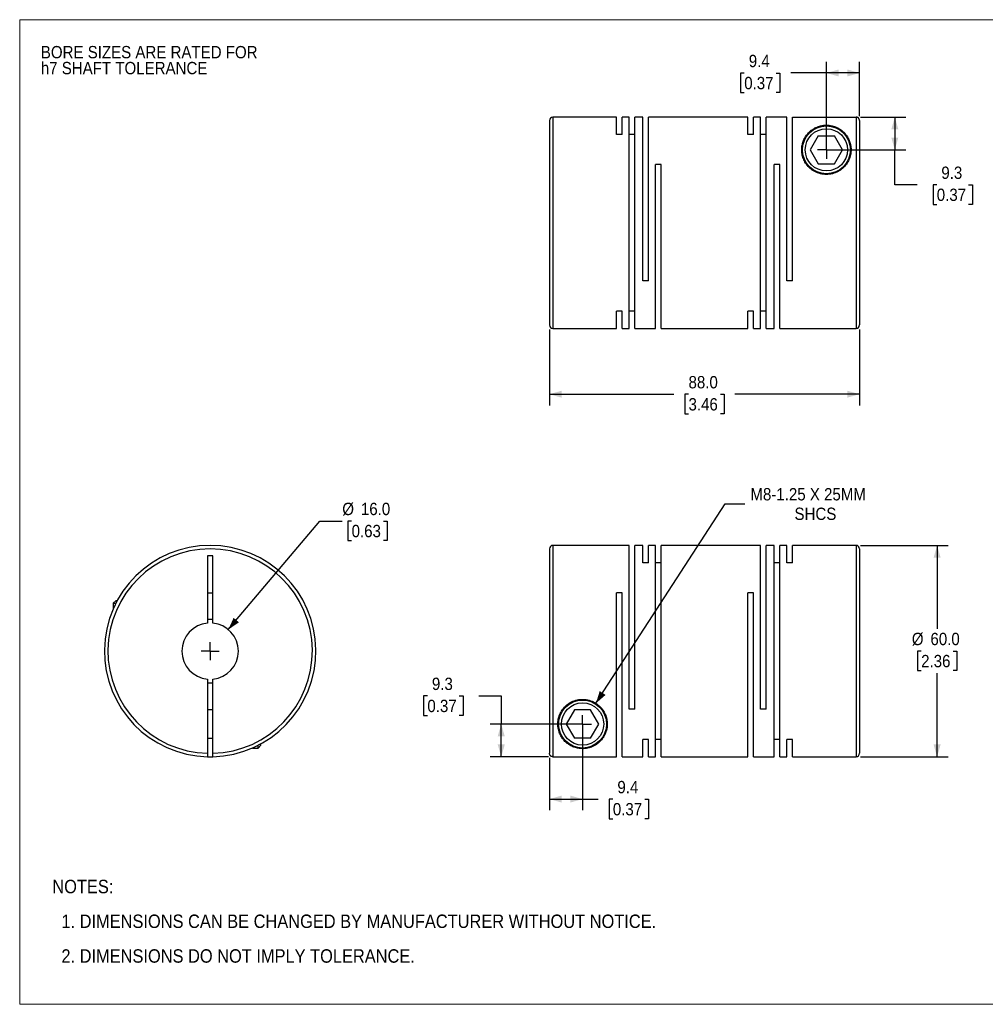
# Model space of a CAD drawing. Header units: millimetres. Extents: x 0 to 432, y 0 to 279.
# Tile 1 of 2: x 0 to 274, y 0 to 279. Entities that reach past the tile are written whole.
import ezdxf

# ---------------------------------------------------------------- set-up
doc = ezdxf.new("R2010")
doc.units = ezdxf.units.MM
doc.linetypes.add('SLD-Solid', pattern=[0])
doc.layers.add('SLD-0', color=7, linetype='SLD-Solid', lineweight=25)
doc.layers.add('TEXT', color=140, linetype='SLD-Solid', lineweight=25)
doc.styles.add('SLDTEXTSTYLE0', font='GOTHIC.TTF', dxfattribs={"width": 0.913})
doc.dimstyles.new('SLDDIMSTYLE0', dxfattribs={"dimtxt": 3.5, "dimasz": 3.5, "dimexe": 0, "dimexo": 0.0625, "dimgap": 0.875, "dimtad": 0, "dimtih": 1, "dimtoh": 1, "dimdec": 1, "dimrnd": 1e-09, "dimzin": 4, "dimdsep": 46, "dimtxsty": 'SLDTEXTSTYLE0', "dimsah": 1, "dimcen": 0, "dimadec": 0, "dimazin": 1, "dimtfac": 1, "dimtdec": 1, "dimtofl": 0, "dimtmove": 0, "dimatfit": 3, "dimfxl": 0, "dimfrac": 2, "dimtolj": 1, "dimtzin": 12, "dimarcsym": 0})
doc.dimstyles.new('SLDDIMSTYLE1', dxfattribs={"dimtxt": 3.5, "dimasz": 3.5, "dimexe": 0, "dimexo": 0.0625, "dimgap": 0.875, "dimtad": 0, "dimtih": 1, "dimtoh": 1, "dimdec": 1, "dimrnd": 1e-09, "dimzin": 12, "dimdsep": 46, "dimtxsty": 'SLDTEXTSTYLE0', "dimsah": 1, "dimcen": 0.09, "dimadec": 0, "dimazin": 3, "dimtfac": 1, "dimtdec": 1, "dimtofl": 0, "dimtmove": 0, "dimatfit": 3, "dimfxl": 0, "dimfrac": 2, "dimtolj": 1, "dimtzin": 12, "dimarcsym": 0})
doc.dimstyles.new('SLDDIMSTYLE2', dxfattribs={"dimtxt": 3.5, "dimasz": 3.5, "dimexe": 0, "dimexo": 0.0625, "dimgap": 0.875, "dimtad": 0, "dimtih": 1, "dimtoh": 1, "dimdec": 1, "dimrnd": 1e-09, "dimzin": 4, "dimdsep": 46, "dimtxsty": 'SLDTEXTSTYLE0', "dimsah": 1, "dimcen": 0.09, "dimadec": 0, "dimazin": 1, "dimtfac": 1, "dimtdec": 1, "dimtofl": 0, "dimtmove": 0, "dimatfit": 3, "dimfxl": 0, "dimfrac": 2, "dimtolj": 1, "dimtzin": 12, "dimarcsym": 0})
doc.dimstyles.new('SLDDIMSTYLE3', dxfattribs={"dimtxt": 3.5, "dimasz": 3.5, "dimexe": 0, "dimexo": 0.0625, "dimgap": 0.875, "dimtad": 0, "dimtih": 1, "dimtoh": 1, "dimdec": 1, "dimrnd": 1e-09, "dimzin": 12, "dimdsep": 46, "dimtxsty": 'SLDTEXTSTYLE0', "dimsah": 1, "dimcen": 0, "dimadec": 0, "dimazin": 3, "dimtfac": 1, "dimtdec": 1, "dimtofl": 0, "dimtmove": 0, "dimatfit": 3, "dimfxl": 0, "dimfrac": 2, "dimtolj": 1, "dimtzin": 12, "dimarcsym": 0})

# ---------------------------------------------------------------- blocks, each defined once
blk = doc.blocks.new('Block2')
at = {"color": 7, "linetype": 'SLD-Solid', "lineweight": 18}
for p, q in [((0, 279.4), (431.8, 279.4)), ((0, 279.4), (0, 0)), ((431.8, 279.4), (431.8, 0)), ((0, 0), (431.8, 0))]:
    blk.add_line(p, q, dxfattribs=at)
blk = doc.blocks.new('SW_NOTE_0_2')
at = {"layer": 'SLD-0', "color": 0, "char_height": 3.5, "attachment_point": 1, "style": 'SLDTEXTSTYLE0'}
for s, insert in [('BORE SIZES ARE RATED FOR ', (0, 4.47)), ('h7 SHAFT TOLERANCE', (0, -0.05))]:
    blk.add_mtext(s, dxfattribs=dict(at, insert=insert))
blk = doc.blocks.new('SW_NOTE_0_3')
at = {"layer": 'TEXT', "color": 0, "char_height": 3.81, "attachment_point": 1, "style": 'SLDTEXTSTYLE0'}
for s, insert in [('NOTES:', (0, 4.87)), ('  1. DIMENSIONS CAN BE CHANGED BY MANUFACTURER WITHOUT NOTICE.', (0, -4.99)), ('  2. DIMENSIONS DO NOT IMPLY TOLERANCE.', (0, -14.84))]:
    blk.add_mtext(s, dxfattribs=dict(at, insert=insert))
blk = doc.blocks.new('_D')
at = {"layer": 'SLD-0'}
for p, q in [((59.2, 106.35), (85.19, 137.13)), ((85.19, 137.13), (91.54, 137.13)), ((94.18, 137.13), (93.12, 137.13)), ((93.12, 137.13), (93.12, 131.58)), ((103.23, 137.13), (104.3, 137.13)), ((104.3, 137.13), (104.3, 131.58)), ((93.12, 131.58), (94.18, 131.58)), ((104.3, 131.58), (103.23, 131.58))]:
    blk.add_line(p, q, dxfattribs=at)
blk.add_solid([(59.2, 106.35), (62.22, 108.38), (60.7, 109.67)], dxfattribs=at)
at = {"layer": 'SLD-0', "char_height": 3.5, "attachment_point": 1, "style": 'SLDTEXTSTYLE0'}
for s, insert in [('%%c', (91.54, 142.32)), ('16.0', (96.82, 142.32)), ('0.63', (94.18, 136.05))]:
    blk.add_mtext(s, dxfattribs=dict(at, insert=insert))
blk = doc.blocks.new('SW_CENTERMARKSYMBOL_0')
at = {"layer": 'SLD-0', "color": 0}
for q in [(-2.54, 0), (0, 2.54), (0, -2.54), (2.54, 0)]:
    blk.add_line((0, 0), q, dxfattribs=at)
blk = doc.blocks.new('_D_1')
at = {"layer": 'SLD-0'}
for p, q in [((159.71, 78.26), (159.71, 55.06)), ((150.31, 69.97), (150.31, 55.06)), ((150.31, 58.24), (159.71, 58.24)), ((159.71, 58.24), (164.17, 58.24)), ((168.31, 58.21), (167.24, 58.21)), ((167.24, 58.21), (167.24, 52.65)), ((177.36, 58.21), (178.43, 58.21)), ((178.43, 58.21), (178.43, 52.65)), ((167.24, 52.65), (168.31, 52.65)), ((178.43, 52.65), (177.36, 52.65))]:
    blk.add_line(p, q, dxfattribs=at)
for points in [[(150.31, 58.24), (153.81, 57.24), (153.81, 59.24)], [(159.71, 58.24), (156.21, 59.24), (156.21, 57.24)]]:
    blk.add_solid(points, dxfattribs=at)
at = {"layer": 'SLD-0', "char_height": 3.5, "attachment_point": 1, "style": 'SLDTEXTSTYLE0'}
for s, insert in [('9.4', (169.6, 63.39)), ('0.37', (168.31, 57.12))]:
    blk.add_mtext(s, dxfattribs=dict(at, insert=insert))
blk = doc.blocks.new('_D_2')
at = {"layer": 'SLD-0'}
for p, q in [((115.68, 87.51), (114.61, 87.51)), ((114.61, 87.51), (114.61, 81.95)), ((124.73, 87.51), (125.8, 87.51)), ((125.8, 87.51), (125.8, 81.95)), ((130.29, 87.53), (136.64, 87.53)), ((136.64, 87.53), (136.64, 79.53)), ((114.61, 81.95), (115.68, 81.95)), ((125.8, 81.95), (124.73, 81.95)), ((158.44, 79.53), (133.46, 79.53)), ((136.64, 70.24), (136.64, 79.53)), ((150.04, 70.24), (133.46, 70.24))]:
    blk.add_line(p, q, dxfattribs=at)
for points in [[(136.64, 79.53), (135.64, 76.03), (137.64, 76.03)], [(136.64, 70.24), (137.64, 73.74), (135.64, 73.74)]]:
    blk.add_solid(points, dxfattribs=at)
at = {"layer": 'SLD-0', "char_height": 3.5, "attachment_point": 1, "style": 'SLDTEXTSTYLE0'}
for s, insert in [('9.3', (116.97, 92.69)), ('0.37', (115.68, 86.42))]:
    blk.add_mtext(s, dxfattribs=dict(at, insert=insert))
blk = doc.blocks.new('_D_3')
at = {"layer": 'SLD-0'}
for p, q in [((238.58, 130.23), (263.49, 130.23)), ((260.32, 130.23), (260.32, 106.5)), ((255.79, 100.23), (254.72, 100.23)), ((254.72, 100.23), (254.72, 94.68)), ((264.84, 100.23), (265.91, 100.23)), ((265.91, 100.23), (265.91, 94.68)), ((254.72, 94.68), (255.79, 94.68)), ((260.32, 70.23), (260.32, 93.97)), ((265.91, 94.68), (264.84, 94.68)), ((238.58, 70.23), (263.49, 70.23))]:
    blk.add_line(p, q, dxfattribs=at)
for points in [[(260.32, 130.23), (259.32, 126.73), (261.32, 126.73)], [(260.32, 70.23), (261.32, 73.73), (259.32, 73.73)]]:
    blk.add_solid(points, dxfattribs=at)
at = {"layer": 'SLD-0', "char_height": 3.5, "attachment_point": 1, "style": 'SLDTEXTSTYLE0'}
for s, insert in [('%%c', (253.15, 105.42)), ('60.0', (258.43, 105.42)), ('2.36', (255.79, 99.15))]:
    blk.add_mtext(s, dxfattribs=dict(at, insert=insert))
blk = doc.blocks.new('_D_4')
at = {"layer": 'SLD-0'}
for p, q in [((163.51, 85.41), (200.2, 142.02)), ((200.2, 142.02), (205.75, 142.02))]:
    blk.add_line(p, q, dxfattribs=at)
blk.add_solid([(163.51, 85.41), (166.25, 87.8), (164.58, 88.89)], dxfattribs=at)
at = {"layer": 'SLD-0', "char_height": 3.5, "attachment_point": 1, "style": 'SLDTEXTSTYLE0'}
for s, insert in [('M8-1.25 X 25MM', (207.34, 146.49)), ('SHCS', (219.85, 140.94))]:
    blk.add_mtext(s, dxfattribs=dict(at, insert=insert))
blk = doc.blocks.new('SW_CENTERMARKSYMBOL_1')
at = {"layer": 'SLD-0', "color": 0}
for q in [(-2.54, 0), (0, 2.54), (0, -2.54), (2.54, 0)]:
    blk.add_line((0, 0), q, dxfattribs=at)
blk = doc.blocks.new('_D_6')
at = {"layer": 'SLD-0'}
for p, q in [((150.31, 191.5), (150.31, 169.95)), ((238.31, 191.5), (238.31, 169.95)), ((150.31, 173.13), (185.64, 173.13)), ((189.78, 173.1), (188.71, 173.1)), ((188.71, 173.1), (188.71, 167.54)), ((198.83, 173.1), (199.9, 173.1)), ((199.9, 173.1), (199.9, 167.54)), ((238.31, 173.13), (202.97, 173.13)), ((188.71, 167.54), (189.78, 167.54)), ((199.9, 167.54), (198.83, 167.54))]:
    blk.add_line(p, q, dxfattribs=at)
for points in [[(150.31, 173.13), (153.81, 172.13), (153.81, 174.13)], [(238.31, 173.13), (234.81, 174.13), (234.81, 172.13)]]:
    blk.add_solid(points, dxfattribs=at)
at = {"layer": 'SLD-0', "char_height": 3.5, "attachment_point": 1, "style": 'SLDTEXTSTYLE0'}
for s, insert in [('88.0', (189.78, 178.28)), ('3.46', (189.78, 172.01))]:
    blk.add_mtext(s, dxfattribs=dict(at, insert=insert))
blk = doc.blocks.new('_D_7')
at = {"layer": 'SLD-0'}
for p, q in [((228.91, 243.74), (228.91, 267.46)), ((238.31, 252.03), (238.31, 267.46)), ((205.59, 264.25), (204.52, 264.25)), ((204.52, 264.25), (204.52, 258.7)), ((214.64, 264.25), (215.71, 264.25)), ((215.71, 264.25), (215.71, 258.7)), ((228.91, 264.28), (218.78, 264.28)), ((238.31, 264.28), (228.91, 264.28)), ((204.52, 258.7), (205.59, 258.7)), ((215.71, 258.7), (214.64, 258.7))]:
    blk.add_line(p, q, dxfattribs=at)
for points in [[(228.91, 264.28), (232.41, 263.28), (232.41, 265.28)], [(238.31, 264.28), (234.81, 265.28), (234.81, 263.28)]]:
    blk.add_solid(points, dxfattribs=at)
at = {"layer": 'SLD-0', "char_height": 3.5, "attachment_point": 1, "style": 'SLDTEXTSTYLE0'}
for s, insert in [('9.4', (206.88, 269.44)), ('0.37', (205.59, 263.17))]:
    blk.add_mtext(s, dxfattribs=dict(at, insert=insert))
blk = doc.blocks.new('_D_8')
at = {"layer": 'SLD-0'}
for p, q in [((238.58, 251.77), (251.49, 251.77)), ((248.32, 251.77), (248.32, 242.47)), ((230.18, 242.47), (251.49, 242.47)), ((248.32, 232.57), (248.32, 242.47)), ((254.67, 232.57), (248.32, 232.57)), ((260.22, 232.54), (259.16, 232.54)), ((259.16, 232.54), (259.16, 226.98)), ((269.27, 232.54), (270.34, 232.54)), ((270.34, 232.54), (270.34, 226.98)), ((259.16, 226.98), (260.22, 226.98)), ((270.34, 226.98), (269.27, 226.98))]:
    blk.add_line(p, q, dxfattribs=at)
for points in [[(248.32, 251.77), (247.32, 248.27), (249.32, 248.27)], [(248.32, 242.47), (249.32, 245.97), (247.32, 245.97)]]:
    blk.add_solid(points, dxfattribs=at)
at = {"layer": 'SLD-0', "char_height": 3.5, "attachment_point": 1, "style": 'SLDTEXTSTYLE0'}
for s, insert in [('9.3', (261.52, 237.72)), ('0.37', (260.22, 231.46))]:
    blk.add_mtext(s, dxfattribs=dict(at, insert=insert))
blk = doc.blocks.new('SW_CENTERMARKSYMBOL_3')
at = {"layer": 'SLD-0', "color": 0}
for q in [(-2.54, 0), (0, 2.54), (0, -2.54), (2.54, 0)]:
    blk.add_line((0, 0), q, dxfattribs=at)

msp = doc.modelspace()

# ---------------------------------------------------------------- linework, layer by layer
for p, q in [((169.31, 251.77), (151.31, 251.77)), ((151.31, 251.77), (151.31, 191.77)), ((169.31, 246.83), (169.31, 251.77)), ((172.91, 251.77), (170.91, 251.77)), ((170.91, 246.83), (170.91, 251.77)), ((172.91, 191.77), (172.91, 251.77)), ((176.81, 251.77), (174.51, 251.77)), ((174.51, 191.77), (174.51, 251.77)), ((176.81, 205.27), (176.81, 251.77)), ((206.61, 251.77), (178.41, 251.77)), ((178.41, 205.27), (178.41, 251.77)), ((206.61, 246.83), (206.61, 251.77)), ((210.21, 251.77), (208.21, 251.77)), ((208.21, 246.83), (208.21, 251.77)), ((210.21, 191.77), (210.21, 251.77)), ((217.71, 251.77), (211.81, 251.77)), ((211.81, 191.77), (211.81, 251.77)), ((217.71, 205.27), (217.71, 251.77)), ((219.31, 205.27), (219.31, 251.77)), ((219.31, 251.77), (237.31, 251.77)), ((237.31, 251.77), (237.31, 191.77)), ((150.31, 250.77), (150.31, 192.77)), ((238.31, 250.76), (238.31, 192.77)), ((170.91, 246.83), (169.31, 246.83)), ((174.51, 246.83), (172.91, 246.83)), ((208.21, 246.83), (206.61, 246.83)), ((211.81, 246.83), (210.21, 246.83)), ((226.6, 246.47), (224.29, 242.47)), ((226.6, 246.47), (231.21, 246.47)), ((233.52, 242.47), (231.21, 246.47)), ((224.29, 242.47), (226.6, 238.47)), ((231.21, 238.47), (233.52, 242.47)), ((182.01, 238.27), (180.41, 238.27)), ((180.41, 191.77), (180.41, 238.27)), ((182.01, 191.77), (182.01, 238.27)), ((215.71, 238.27), (214.11, 238.27)), ((214.11, 191.77), (214.11, 238.27)), ((215.71, 191.77), (215.71, 238.27)), ((226.6, 238.47), (231.21, 238.47)), ((178.41, 205.27), (176.81, 205.27)), ((219.31, 205.27), (217.71, 205.27)), ((170.91, 196.72), (169.31, 196.72)), ((169.31, 191.77), (169.31, 196.72)), ((170.91, 191.77), (170.91, 196.72)), ((174.51, 196.72), (172.91, 196.72)), ((208.21, 196.72), (206.61, 196.72)), ((206.61, 191.77), (206.61, 196.72)), ((208.21, 191.77), (208.21, 196.72)), ((211.81, 196.72), (210.21, 196.72)), ((151.31, 191.77), (169.31, 191.77)), ((170.91, 191.77), (172.91, 191.77)), ((174.51, 191.77), (180.41, 191.77)), ((182.01, 191.77), (206.61, 191.77)), ((208.21, 191.77), (210.21, 191.77)), ((211.81, 191.77), (214.11, 191.77)), ((215.71, 191.77), (237.31, 191.77)), ((150.31, 129.23), (150.31, 71.24)), ((172.91, 130.23), (151.31, 130.23)), ((151.31, 130.23), (151.31, 70.24)), ((172.91, 83.73), (172.91, 130.23)), ((176.81, 130.23), (174.51, 130.23)), ((174.51, 83.73), (174.51, 130.23)), ((176.81, 125.29), (176.81, 130.23)), ((180.41, 130.23), (178.41, 130.23)), ((178.41, 125.29), (178.41, 130.23)), ((180.41, 70.23), (180.41, 130.23)), ((210.21, 130.23), (182.01, 130.23)), ((182.01, 70.23), (182.01, 130.23)), ((210.21, 83.73), (210.21, 130.23)), ((214.11, 130.23), (211.81, 130.23)), ((211.81, 83.73), (211.81, 130.23)), ((214.11, 70.23), (214.11, 130.23)), ((217.71, 130.23), (215.71, 130.23)), ((215.71, 70.23), (215.71, 130.23)), ((217.71, 125.29), (217.71, 130.23)), ((237.31, 130.23), (219.31, 130.23)), ((219.31, 125.29), (219.31, 130.23)), ((237.31, 130.23), (237.31, 70.23)), ((238.31, 129.23), (238.31, 71.23)), ((54.79, 127.23), (53.29, 127.23)), ((53.29, 127.23), (53.29, 108.2)), ((54.79, 108.2), (54.79, 127.23)), ((178.41, 125.29), (176.81, 125.29)), ((182.01, 125.29), (180.41, 125.29)), ((215.71, 125.29), (214.11, 125.29)), ((219.31, 125.29), (217.71, 125.29)), ((27.34, 114.63), (26.54, 113.83)), ((27.34, 114.63), (27.72, 114.63)), ((53.29, 116.73), (54.79, 116.73)), ((170.91, 116.73), (169.31, 116.73)), ((169.31, 70.24), (169.31, 116.73)), ((170.91, 70.23), (170.91, 116.73)), ((208.21, 116.73), (206.61, 116.73)), ((206.61, 70.23), (206.61, 116.73)), ((208.21, 70.23), (208.21, 116.73)), ((26.54, 113.83), (26.54, 112.22)), ((26.54, 113.83), (27.3, 113.83)), ((53.29, 92.27), (53.29, 71.24)), ((54.79, 71.24), (54.79, 92.27)), ((54.79, 83.53), (53.29, 83.53)), ((157.4, 83.53), (155.09, 79.53)), ((162.01, 83.53), (157.4, 83.53)), ((164.32, 79.53), (162.01, 83.53)), ((174.51, 83.73), (172.91, 83.73)), ((211.81, 83.73), (210.21, 83.73)), ((155.09, 79.53), (157.4, 75.53)), ((162.01, 75.53), (164.32, 79.53)), ((53.29, 75.53), (54.79, 75.53)), ((162.01, 75.53), (157.4, 75.53)), ((66.03, 72.73), (67.64, 72.73)), ((67.64, 72.73), (68.44, 73.53)), ((67.64, 72.73), (67.64, 73.49)), ((68.44, 73.53), (68.44, 73.92)), ((178.41, 75.18), (176.81, 75.18)), ((176.81, 70.23), (176.81, 75.18)), ((178.41, 70.23), (178.41, 75.18)), ((182.01, 75.18), (180.41, 75.18)), ((215.71, 75.18), (214.11, 75.18)), ((219.31, 75.18), (217.71, 75.18)), ((217.71, 70.23), (217.71, 75.18)), ((219.31, 70.23), (219.31, 75.18)), ((53.29, 70.24), (54.79, 70.24)), ((151.31, 70.24), (169.31, 70.24)), ((170.91, 70.23), (176.81, 70.23)), ((178.41, 70.23), (180.41, 70.23)), ((182.01, 70.23), (206.61, 70.23)), ((208.21, 70.23), (214.11, 70.23)), ((215.71, 70.23), (217.71, 70.23)), ((219.31, 70.23), (237.31, 70.23))]:
    msp.add_line(p, q)
for centre, radius in [((228.91, 242.47), 6.8), ((228.91, 242.47), 6), ((159.71, 79.53), 6.8), ((159.71, 79.53), 6)]:
    msp.add_circle(centre, radius)
for centre, radius, start, end in [((151.31, 250.77), 1, 90, 180), ((151.31, 192.77), 1, 180, 270), ((237.31, 192.77), 1, 270, 0), ((54.04, 100.23), 30, 271.4325, 268.5675), ((54.04, 100.23), 29, 271.482, 268.518), ((151.31, 129.23), 1, 90, 180), ((237.31, 129.23), 1, 0, 90), ((54.04, 100.23), 9, 85.2198, 94.7802), ((54.04, 100.23), 8, 95.3794, 264.6206), ((54.04, 100.23), 8, 275.3794, 84.6206), ((54.04, 100.23), 9, 265.2198, 274.7802), ((237.31, 71.23), 1, 270, 0)]:
    msp.add_arc(centre, radius, start, end)
for points, knots in [([(238.31, 250.76), (238.3, 250.8), (238.3, 250.86), (238.29, 250.96), (238.26, 251.06), (238.23, 251.15), (238.19, 251.23), (238.15, 251.31), (238.09, 251.38), (238.04, 251.45), (237.98, 251.51), (237.91, 251.56), (237.85, 251.61), (237.78, 251.65), (237.71, 251.68), (237.64, 251.71), (237.57, 251.73), (237.5, 251.75), (237.44, 251.76), (237.37, 251.76), (237.33, 251.76), (237.31, 251.77)], [0, 0, 0, 0, 0.064142, 0.127005, 0.188589, 0.248894, 0.30792, 0.365667, 0.422135, 0.477324, 0.531234, 0.583865, 0.635217, 0.685291, 0.734085, 0.781601, 0.827838, 0.872796, 0.916476, 0.958877, 1, 1, 1, 1]), ([(228.91, 235.47), (229.48, 235.47), (230.64, 235.62), (232.24, 236.24), (233.6, 237.2), (234.64, 238.37), (235.37, 239.67), (235.79, 240.98), (235.94, 242.28), (235.87, 243.48), (235.6, 244.64), (235.16, 245.69), (234.56, 246.65), (233.83, 247.5), (233.08, 248.12), (232.4, 248.55), (231.83, 248.85), (231.22, 249.09), (230.5, 249.3), (229.73, 249.44), (228.87, 249.49), (228.02, 249.44), (227.25, 249.29), (226.54, 249.08), (225.93, 248.82), (225.37, 248.52), (224.69, 248.09), (223.96, 247.47), (223.24, 246.63), (222.64, 245.66), (222.21, 244.61), (221.94, 243.46), (221.87, 242.26), (222.03, 240.95), (222.45, 239.65), (223.18, 238.36), (224.22, 237.19), (225.58, 236.24), (227.17, 235.62), (228.33, 235.47), (228.91, 235.47)], [0, 0, 0, 0, 0.0313, 0.062598, 0.093597, 0.125333, 0.1557, 0.187948, 0.217799, 0.25045, 0.279137, 0.312819, 0.344026, 0.375175, 0.406536, 0.423311, 0.437936, 0.454733, 0.469256, 0.485648, 0.500587, 0.515523, 0.532011, 0.54655, 0.563368, 0.577916, 0.594591, 0.625825, 0.656817, 0.687897, 0.7215, 0.750176, 0.782765, 0.812574, 0.844718, 0.875002, 0.906551, 0.937379, 0.968687, 1, 1, 1, 1]), ([(152.71, 79.53), (152.7, 78.7), (152.93, 77.52), (153.54, 76.15), (154.15, 75.23), (154.9, 74.4), (155.67, 73.79), (156.37, 73.37), (156.96, 73.08), (157.59, 72.85), (158.33, 72.66), (159.13, 72.54), (160, 72.52), (160.83, 72.61), (161.58, 72.78), (162.26, 73.01), (162.85, 73.27), (163.4, 73.58), (164.05, 74.02), (164.77, 74.66), (165.47, 75.51), (166.03, 76.47), (166.58, 77.88), (166.8, 79.5), (166.54, 81.24), (166.07, 82.57), (165.3, 83.83), (164.2, 84.98), (162.82, 85.88), (161.19, 86.45), (159.46, 86.6), (157.74, 86.33), (156.16, 85.65), (154.85, 84.66), (153.84, 83.46), (153.17, 82.17), (152.78, 80.83), (152.71, 79.97), (152.71, 79.53)], [0, 0, 0, 0, 0.0622393, 0.0935659, 0.1247711, 0.1559435, 0.1873346, 0.2041217, 0.2187478, 0.2355729, 0.2501157, 0.2663186, 0.2814554, 0.2962373, 0.3128513, 0.3273982, 0.3442031, 0.3587672, 0.3754643, 0.4066464, 0.437637, 0.4687739, 0.4999923, 0.5621491, 0.5945031, 0.6245995, 0.6564131, 0.6870004, 0.7182548, 0.7493315, 0.780635, 0.8119321, 0.8430987, 0.8745578, 0.9051748, 0.9372055, 0.9673924, 1, 1, 1, 1]), ([(53.29, 71.24), (53.29, 71.21), (53.29, 71.15), (53.29, 71.05), (53.29, 70.95), (53.29, 70.83), (53.29, 70.69), (53.29, 70.53), (53.29, 70.41), (53.29, 70.31), (53.29, 70.25), (53.29, 70.25), (53.29, 70.24)], [0, 0, 0, 0, 0.0627286, 0.1248928, 0.1871, 0.2499568, 0.3745718, 0.4995311, 0.624686, 0.7501883, 0.8750067, 1, 1, 1, 1]), ([(54.79, 70.24), (54.79, 70.25), (54.79, 70.25), (54.79, 70.26), (54.79, 70.29), (54.79, 70.33), (54.79, 70.41), (54.79, 70.53), (54.79, 70.69), (54.79, 70.86), (54.79, 71.05), (54.79, 71.18), (54.79, 71.24)], [0, 0, 0, 0, 0.062884, 0.1252, 0.187561, 0.25058, 0.375402, 0.500583, 0.625298, 0.750369, 0.875095, 1, 1, 1, 1]), ([(151.31, 70.24), (151.27, 70.25), (151.21, 70.25), (151.11, 70.26), (151.01, 70.29), (150.89, 70.33), (150.75, 70.41), (150.59, 70.53), (150.47, 70.69), (150.38, 70.86), (150.32, 71.05), (150.31, 71.18), (150.31, 71.24)], [0, 0, 0, 0, 0.062884, 0.1252, 0.187561, 0.25058, 0.375402, 0.500583, 0.625298, 0.750369, 0.875095, 1, 1, 1, 1])]:
    msp.add_open_spline(points, degree=3, knots=knots)

# ---------------------------------------------------------------- block references
at = {"color": 7, "linetype": 'Continuous'}
msp.add_blockref('Block2', (0, 0), dxfattribs=at)
at = {"layer": 'SLD-0'}
for name, p in [('SW_NOTE_0_2', (6, 267.47)), ('SW_CENTERMARKSYMBOL_3', (228.91, 242.47)), ('SW_CENTERMARKSYMBOL_0', (54.04, 100.23)), ('SW_CENTERMARKSYMBOL_1', (159.71, 79.53))]:
    msp.add_blockref(name, p, dxfattribs=at)
at = {"layer": 'TEXT'}
msp.add_blockref('SW_NOTE_0_3', (9.26, 30.46), dxfattribs=at)

# ---------------------------------------------------------------- dimensions: what is measured, and where the dimension line sits
at = {"layer": 'SLD-0'}
for base, p1, p2, dimstyle, picture, middle in [((228.91, 264.28), (238.31, 250.76), (228.91, 242.47), 'SLDDIMSTYLE1', '_D_7', (210.12, 264.28)), ((150.31, 173.13), (238.31, 192.77), (150.31, 192.77), 'SLDDIMSTYLE2', '_D_6', (194.31, 173.13)), ((159.71, 58.24), (150.31, 71.24), (159.71, 79.53), 'SLDDIMSTYLE1', '_D_1', (172.83, 58.24))]:
    dim = msp.add_linear_dim(base=base, p1=p1, p2=p2, dimstyle=dimstyle, dxfattribs=at)
    dim.commit()
    dim.dimension.update_dxf_attribs({"geometry": picture, "text_midpoint": middle, "dimtype": 160})
for base, p1, p2, picture, middle in [((248.32, 242.47), (237.31, 251.77), (228.91, 242.47), '_D_8', (248.32, 232.57)), ((136.64, 79.53), (151.31, 70.24), (159.71, 79.53), '_D_2', (136.64, 87.53))]:
    dim = msp.add_linear_dim(base=base, p1=p1, p2=p2, angle=90, dimstyle='SLDDIMSTYLE1', dxfattribs=at)
    dim.commit()
    dim.dimension.update_dxf_attribs({"geometry": picture, "text_midpoint": middle, "dimtype": 160})
dim = msp.add_diameter_dim_2p(p1=(155.9, 73.66), p2=(163.51, 85.41), text='M8-1.25 X 25MM\\PSHCS', dimstyle='SLDDIMSTYLE3', override={"dimpost": '<>'}, dxfattribs=at)
dim.commit()
dim.dimension.update_dxf_attribs({"geometry": '_D_4', "text_midpoint": (225.67, 142.02), "dimtype": 163})
dim = msp.add_diameter_dim_2p(p1=(48.88, 94.12), p2=(59.2, 106.35), dimstyle='SLDDIMSTYLE0', dxfattribs=at)
dim.commit()
dim.dimension.update_dxf_attribs({"geometry": '_D', "text_midpoint": (98.71, 137.13), "dimtype": 163})
dim = msp.add_linear_dim(base=(260.32, 70.23), p1=(237.31, 130.23), p2=(237.31, 70.23), angle=90, text='%%c<>', dimstyle='SLDDIMSTYLE2', dxfattribs=at)
dim.commit()
dim.dimension.update_dxf_attribs({"geometry": '_D_3', "text_midpoint": (260.32, 100.23), "dimtype": 160})

doc.saveas('drawing.dxf')
